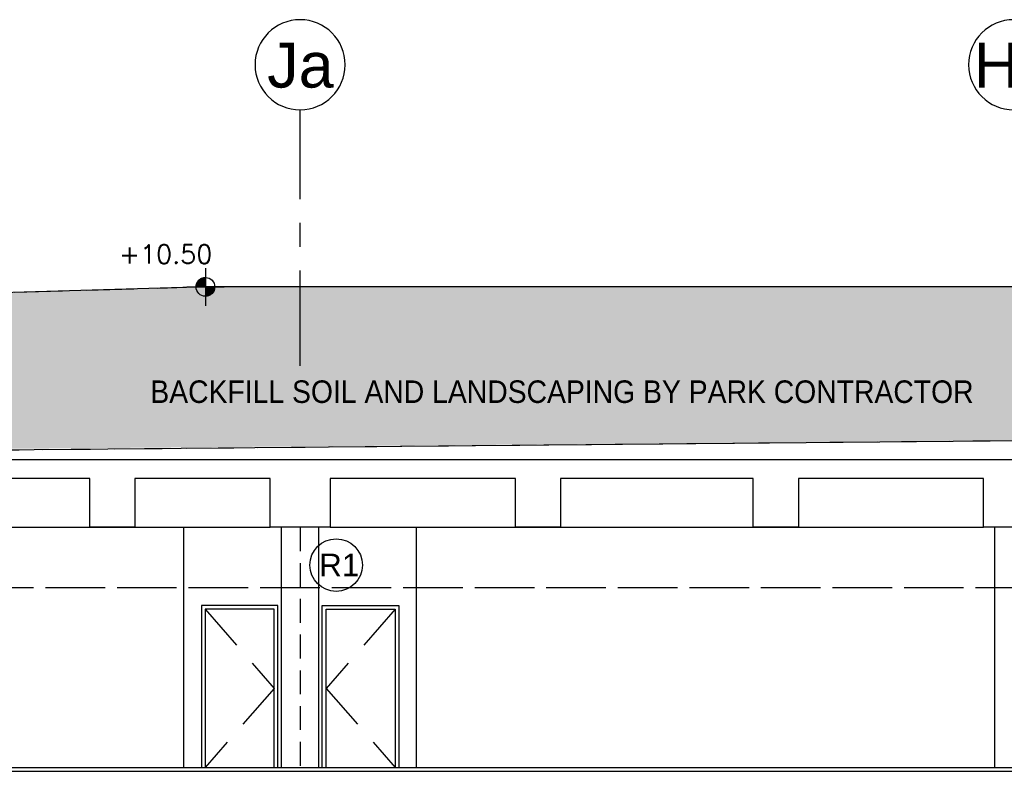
# Model space of a CAD drawing. Header units: millimetres. Extents: x 113048 to 489828, y -130780 to 23393.
# Tile 19 of 98: x 148642 to 161750, y -59914 to -49904. Entities that reach past the tile are written whole.
import ezdxf

# ---------------------------------------------------------------- set-up
doc = ezdxf.new("R2010")
doc.units = ezdxf.units.MM
doc.header["$LTSCALE"] = 100
for name, pattern in [('DASHDOT', [1, 0.5, -0.25, 0, -0.25]), ('Grid Line', [22.224999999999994, 12.7, -3.174999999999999, 3.174999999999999, -3.174999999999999]), ('Hidden', [9.524999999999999, 6.35, -3.175]), ('HIDDEN2', [4.762499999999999, 3.175, -1.5875])]:
    doc.linetypes.add(name, pattern=pattern)
for name, color, linetype in [('+C-160', 160, 'Hidden'), ('DLN020__', 6, 'DASHDOT'), ('DLN0401_', 7, 'Continuous'), ('DLN040__', 7, 'Continuous'), ('DLN210__', 7, 'Continuous'), ('DLN220__', 7, 'Continuous'), ('DLN270__', 1, 'Continuous'), ('DLN280__', 3, 'Continuous'), ('FITDOOR', 7, 'Continuous'), ('HATCH', 8, 'Continuous'), ('INTWALL', 7, 'Continuous'), ('LEVEL', 7, 'Continuous')]:
    doc.layers.add(name, color=color, linetype=linetype)
doc.styles.add('romans', font='romans.shx')
doc.styles.add('Swis721tBT', font='swissl.ttf')
doc.styles.add('SWISS MD BT', font='swiss.ttf')

# ---------------------------------------------------------------- blocks, each defined once
blk = doc.blocks.new('Grid - Bubble - 4mm-251209-Black Box Lvl _0_00_G_F- Kahlen')
at = {"layer": 'DLN020__', "linetype": 'Continuous'}
blk.add_circle((0, 0), 4.000000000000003, dxfattribs=at)
blk = doc.blocks.new('*X4')
at = {"color": 0}
for p, q in [((45955.88296590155, 42700), (46155.82083605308, 42700)), ((45956.13663634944, 42693.75), (46155.82083605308, 42693.75)), ((45956.58659627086, 42687.5), (46155.82083605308, 42687.5)), ((45957.23417992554, 42681.25), (46155.82083605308, 42681.25)), ((45958.08132891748, 42675), (46155.82083605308, 42675)), ((45959.13062182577, 42668.75), (46155.82083605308, 42668.75)), ((45960.38531455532, 42662.5), (46155.82083605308, 42662.5)), ((45961.84939291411, 42656.25), (46155.82083605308, 42656.25)), ((45963.52763949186, 42650), (46155.82083605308, 42650)), ((45965.42571759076, 42643.75), (46155.82083605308, 42643.75)), ((45967.55027588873, 42637.5), (46155.82083605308, 42637.5)), ((45969.90907871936, 42631.25), (46155.82083605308, 42631.25)), ((45972.51116853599, 42625), (46155.82083605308, 42625)), ((45975.3670694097, 42618.75), (46155.82083605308, 42618.75)), ((45978.48904368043, 42612.5), (46155.82083605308, 42612.5)), ((45981.89141854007, 42606.25), (46155.82083605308, 42606.25)), ((45985.59100621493, 42600), (46155.82083605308, 42600)), ((45989.60765168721, 42593.75), (46155.82083605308, 42593.75)), ((45993.96495773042, 42587.5), (46155.82083605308, 42587.5)), ((45998.69126201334, 42581.25), (46155.82083605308, 42581.25)), ((46003.82098168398, 42575), (46155.82083605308, 42575)), ((46009.39650945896, 42568.75), (46155.82083605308, 42568.75)), ((46015.47096569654, 42562.5), (46155.82083605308, 42562.5)), ((46022.11233295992, 42556.25), (46155.82083605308, 42556.25)), ((46029.4099326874, 42550), (46155.82083605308, 42550)), ((46037.48510949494, 42543.75), (46155.82083605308, 42543.75)), ((46046.51005492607, 42537.5), (46155.82083605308, 42537.5)), ((46056.74397416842, 42531.25), (46155.82083605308, 42531.25)), ((46068.61144864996, 42525), (46155.82083605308, 42525)), ((46082.90578313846, 42518.75), (46155.82083605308, 42518.75)), ((46101.51054575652, 42512.5), (46155.82083605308, 42512.5)), ((46133.36008534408, 42506.25), (46155.82083605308, 42506.25))]:
    blk.add_line(p, q, dxfattribs=at)
blk = doc.blocks.new('*X3')
at = {"color": 0}
for p, q in [((46155.82083605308, 42900), (46200.19499327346, 42900)), ((46155.82083605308, 42893.75), (46221.90936394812, 42893.75)), ((46155.82083605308, 42887.5), (46237.60222886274, 42887.5)), ((46155.82083605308, 42881.25), (46250.32254979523, 42881.25)), ((46155.82083605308, 42875), (46261.15281880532, 42875)), ((46155.82083605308, 42868.75), (46270.62917321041, 42868.75)), ((46155.82083605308, 42862.5), (46279.06432258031, 42862.5)), ((46155.82083605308, 42856.25), (46286.65980066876, 42856.25)), ((46155.82083605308, 42850), (46293.55459136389, 42850)), ((46155.82083605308, 42843.75), (46299.84935768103, 42843.75)), ((46155.82083605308, 42837.5), (46305.6197603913, 42837.5)), ((46155.82083605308, 42831.25), (46310.92433512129, 42831.25)), ((46155.82083605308, 42825), (46315.8094235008, 42825)), ((46155.82083605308, 42818.75), (46320.31240362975, 42818.75)), ((46155.82083605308, 42812.5), (46324.46388658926, 42812.5)), ((46155.82083605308, 42806.25), (46328.28925688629, 42806.25)), ((46155.82083605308, 42800), (46331.80978137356, 42800)), ((46155.82083605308, 42793.75), (46335.04342549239, 42793.75)), ((46155.82083605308, 42787.5), (46338.0054656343, 42787.5)), ((46155.82083605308, 42781.25), (46340.70895613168, 42781.25)), ((46155.82083605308, 42775), (46343.16509039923, 42775)), ((46155.82083605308, 42768.75), (46345.38348355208, 42768.75)), ((46155.82083605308, 42762.5), (46347.37239573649, 42762.5)), ((46155.82083605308, 42756.25), (46349.13890998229, 42756.25)), ((46155.82083605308, 42750), (46350.68907460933, 42750)), ((46155.82083605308, 42743.75), (46352.02801759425, 42743.75)), ((46155.82083605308, 42737.5), (46353.16003838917, 42737.5)), ((46155.82083605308, 42731.25), (46354.08868132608, 42731.25)), ((46155.82083605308, 42725), (46354.81679369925, 42725)), ((46155.82083605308, 42718.75), (46355.34657085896, 42718.75)), ((46155.82083605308, 42712.5), (46355.67959002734, 42712.5)), ((46155.82083605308, 42706.25), (46355.81683408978, 42706.25))]:
    blk.add_line(p, q, dxfattribs=at)
blk = doc.blocks.new('ELFIN')
at = {"layer": 'LEVEL'}
for p, q in [((0, 0.5), (0, 0)), ((0, 0), (-0.5, 0)), ((0, 0), (0, -0.5)), ((0.5, 0), (0, 0))]:
    blk.add_line(p, q, dxfattribs=at)
for start, end in [(90, 180), (180, 270), (0, 90), (270, 0)]:
    blk.add_arc((0, 0), 0.25, start, end, dxfattribs=at)
at = {"layer": 'LEVEL', "xscale": 0.00125, "yscale": 0.00125, "zscale": 0.00125}
for name in ['*X3', '*X4']:
    blk.add_blockref(name, (-57.69477604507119, -53.38123098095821), dxfattribs=at)
at = {"layer": 'LEVEL', "style": 'romans'}
blk.add_attdef('ELFIN', (0.2542374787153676, 0.3469263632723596), '', height=0.5, dxfattribs=at)
blk = doc.blocks.new('A$C713849A3')
at = {"layer": '+C-160'}
for p, q in [((-93355.06992733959, 42294.96743058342, -1.505520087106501), (-112552.0060288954, 42116.18290471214, -1.463223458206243)), ((-62455.46978509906, 42016.18290328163, -1.435232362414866), (-128255.4697852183, 42016.18290352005, -1.435232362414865)), ((-70656.02436471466, 42016.18290733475, -1.537902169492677), (-128255.4697852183, 42016.18290352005, -1.435232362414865)), ((-108605.4697834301, 41766.18290733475, -1.435232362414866), (-110505.4697834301, 41766.18290685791, -1.435232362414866)), ((-108605.4697833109, 41115.78317283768, -1.435232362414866), (-108605.4697833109, 41766.18290685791, -1.435232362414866)), ((-106205.469782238, 41766.18290685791, -1.435232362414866), (-108005.4697830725, 41766.18290709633, -1.435232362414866)), ((-108005.4697831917, 41766.18290638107, -1.435232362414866), (-108005.4697831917, 41115.78317283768, -1.435232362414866)), ((-106205.4697824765, 41115.78317283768, -1.435232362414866), (-106205.4697824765, 41766.18290685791, -1.435232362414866)), ((-102938.803113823, 41766.18290733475, -1.435232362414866), (-105405.4697825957, 41766.18290661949, -1.435232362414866)), ((-105405.4697824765, 41766.18290733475, -1.435232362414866), (-105405.4697824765, 41115.78317331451, -1.435232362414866)), ((-102938.8031139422, 41115.78317379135, -1.435232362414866), (-102938.8031139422, 41766.18290781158, -1.435232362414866)), ((-99772.13644731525, 41766.18290733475, -1.435232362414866), (-102338.8031141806, 41766.18290733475, -1.435232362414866)), ((-102338.8031141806, 41766.18290709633, -1.435232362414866), (-102338.8031142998, 41115.78317331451, -1.435232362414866)), ((-99772.13644743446, 41115.78317283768, -1.435232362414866), (-99772.13644743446, 41766.18290685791, -1.435232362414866)), ((-96705.46978235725, 41766.18290685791, -1.435232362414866), (-99172.13644731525, 41766.18290733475, -1.435232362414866)), ((-99172.13644731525, 41766.18290685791, -1.435232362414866), (-99172.13644731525, 41115.78317283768, -1.435232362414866)), ((-96705.46978247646, 41115.78317331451, -1.435232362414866), (-96705.46978235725, 41766.18290685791, -1.435232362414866)), ((-112905.4697828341, 41115.78317283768, -1.435232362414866), (-106205.4697824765, 41115.78317283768, -1.435232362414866)), ((-108005.4697830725, 41115.78317283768, -1.435232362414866), (-108605.4697834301, 41115.78317236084, -1.435232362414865)), ((-108005.4697831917, 41115.78317283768, -1.435232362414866), (-108605.4697833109, 41115.78317283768, -1.435232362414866)), ((-107355.4697850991, 37916.18290352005, -1.435232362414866), (-107355.4697848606, 41116.18290375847, -1.435232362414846)), ((-105405.4697824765, 41115.78317331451, -1.435232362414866), (-106205.4697824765, 41115.78317331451, -1.435232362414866)), ((-106055.4697849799, 37916.18290352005, -1.435232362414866), (-106055.4697852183, 41116.18290399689, -1.435232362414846)), ((-106055.4697849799, 37916.18290352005, -1.435232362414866), (-106055.4697852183, 41116.18290399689, -1.435232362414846)), ((-105555.4697850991, 41115.78317259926, -1.435232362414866), (-106055.4697850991, 41115.78317283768, -1.435232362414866)), ((-105555.4697848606, 37916.18290352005, -1.435232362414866), (-105555.4697850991, 41116.18290352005, -1.435232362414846)), ((-105405.4697824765, 41115.7831730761, -1.435232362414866), (-96705.46978247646, 41115.78317331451, -1.435232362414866)), ((-104255.4697849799, 37916.18290304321, -1.435232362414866), (-104255.4697849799, 41116.18290375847, -1.435232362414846)), ((-102338.8031141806, 41115.78317331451, -1.435232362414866), (-102938.8031140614, 41115.78317331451, -1.435232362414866)), ((-102338.8031142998, 41115.78317331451, -1.435232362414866), (-102938.8031139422, 41115.78317379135, -1.435232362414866)), ((-99172.13644719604, 41115.78317283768, -1.435232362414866), (-99772.13644767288, 41115.78317236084, -1.435232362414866)), ((-99172.13644731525, 41115.78317283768, -1.435232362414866), (-99772.13644743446, 41115.78317283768, -1.435232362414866)), ((-95905.46978259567, 41115.78317331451, -1.435232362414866), (-96705.46978247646, 41115.78317331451, -1.435232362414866)), ((-96555.8434728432, 37916.18290352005, -1.435232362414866), (-96555.8434728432, 41116.18290375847, -1.435232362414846)), ((-96055.46978521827, 41115.78317283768, -1.435232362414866), (-96555.46978521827, 41115.78317283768, -1.435232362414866)), ((-113005.4697868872, 40316.24294780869, -1.435232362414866), (-67795.6941986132, 40316.24297570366, -1.435232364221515)), ((-106100.4697848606, 40076.18290352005, -1.435232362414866), (-107120.4697849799, 40076.18290328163, -1.435232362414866)), ((-107120.4697849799, 40076.18290328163, -1.435232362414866), (-107120.4697848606, 37916.18290328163, -1.435232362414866)), ((-106150.4697850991, 40026.18290328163, -1.435232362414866), (-107070.4697849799, 40026.18290352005, -1.435232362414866)), ((-107070.4697849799, 40026.18290352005, -1.435232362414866), (-107070.4697849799, 37916.18290352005, -1.435232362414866)), ((-107070.4697849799, 40026.18290352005, -1.435232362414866), (-106150.4697849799, 38971.18290352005, -1.435232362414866)), ((-106150.4697849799, 37916.18290328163, -1.435232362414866), (-106150.4697850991, 40026.18290328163, -1.435232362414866)), ((-106100.4697848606, 37916.18290352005, -1.435232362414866), (-106100.4697848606, 40076.18290352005, -1.435232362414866)), ((-105510.4697850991, 37916.18290352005, -1.435232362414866), (-105510.4697849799, 40076.18290328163, -1.435232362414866)), ((-105510.4697849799, 40076.18290328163, -1.435232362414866), (-104490.4697848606, 40076.18290352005, -1.435232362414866)), ((-105460.4697849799, 37916.18290352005, -1.435232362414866), (-105460.4697849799, 40026.18290352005, -1.435232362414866)), ((-105460.4697849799, 40026.18290352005, -1.435232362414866), (-104540.4697848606, 40026.18290328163, -1.435232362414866)), ((-104540.4697848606, 40026.18290328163, -1.435232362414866), (-105460.4697849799, 38971.18290328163, -1.435232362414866)), ((-104540.4697848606, 40026.18290328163, -1.435232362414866), (-104540.4697850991, 37916.18290328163, -1.435232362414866)), ((-104490.4697848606, 40076.18290352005, -1.435232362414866), (-104490.4697849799, 37916.18290352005, -1.435232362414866)), ((-106150.4697849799, 38971.18290352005, -1.435232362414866), (-107070.4697849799, 37916.18290352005, -1.435232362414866)), ((-105460.4697849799, 38971.18290328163, -1.435232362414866), (-104540.4697850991, 37916.18290328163, -1.435232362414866)), ((-115805.1522579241, 37916.17945264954, -1.435232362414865), (-66307.6657999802, 37916.24494504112, -1.435232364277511)), ((-115805.152254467, 37866.17945264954, -1.435232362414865), (-66307.66579652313, 37866.24494504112, -1.435232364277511))]:
    blk.add_line(p, q, dxfattribs=at)
at = {"layer": '+C-160', "ltscale": 0.5}
blk.add_line((-105805.4697938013, 41115.78317867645, -1.435232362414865), (-105805.4697938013, 37866.19268904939, -1.435232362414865), dxfattribs=at)
at = {"layer": '+C-160', "elevation": -1.364944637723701}
blk.add_lwpolyline([(-78294.89325154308, 43816.18290876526), (-87826.24265778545, 44317.20589183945), (-107065.7741795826, 44316.18290495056), (-124420.7127553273, 43807.68371247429), (-145133.4126033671, 42819.2195244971)], dxfattribs=at)

msp = doc.modelspace()

# ---------------------------------------------------------------- hatches: boundary and pattern name
at = {"layer": 'HATCH'}
h = msp.add_hatch(dxfattribs=at)
h.set_pattern_fill('EARTH', color=256, scale=79.99999999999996, angle=44.99999999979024)
h.set_pattern_definition([(44.99999999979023, (-62666165.20933845, 1166790508.909106), (2.630258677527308e-09, 718.4204896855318), [507.9999999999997, -507.9999999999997]), (44.99999999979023, (-62666299.91318026, 1166790643.612948), (2.630258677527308e-09, 718.4204896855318), [507.9999999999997, -507.9999999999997]), (44.99999999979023, (-62666434.61702207, 1166790778.31679), (2.630258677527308e-09, 718.4204896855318), [507.9999999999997, -507.9999999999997]), (134.9999999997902, (-62666434.61702207, 1166790868.119351), (-718.4204896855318, 2.630258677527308e-09), [507.9999999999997, -507.9999999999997]), (134.9999999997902, (-62666299.91318026, 1166791002.823193), (-718.4204896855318, 2.630258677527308e-09), [507.9999999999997, -507.9999999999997]), (134.9999999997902, (-62666165.20933844, 1166791137.527035), (-718.4204896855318, 2.630258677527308e-09), [507.9999999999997, -507.9999999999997])])
h.paths.add_polyline_path([(164824.9238923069, -54313.53560752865), (169975.0850680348, -54263.52617855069), (169975.0850686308, -55484.74166316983), (195725.4949710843, -55642.31077260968), (195725.4949778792, -54741.51995058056), (203775.4949743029, -54638.68407983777), (203775.4949666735, -54092.31071014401), (211425.3861388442, -53995.42484397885), (211425.6038027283, -53782.31071109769), (211675.7272036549, -53479.04956264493), (202966.2717309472, -53540.93449277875), (202966.2717299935, -54344.31070895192), (199580.1409711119, -54344.31071062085), (199579.9183043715, -53540.93498773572), (188486.8569245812, -53565.64714307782), (188487.0152727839, -53961.11207075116), (188092.8653960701, -53942.31069726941), (188092.8653964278, -54344.31070156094), (187561.8653961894, -54344.31070132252), (187342.6762739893, -54143.31070156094), (181136.260626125, -54143.31070060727), (180917.0715033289, -54344.31069989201), (179886.0715040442, -54344.31069917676), (179886.0715036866, -53946.00920052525), (170354.7220976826, -53473.66341514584), (151105.0715498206, -53464.11907119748), (133760.2520001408, -53972.02537198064), (128003.6379524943, -54234.61731667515), (128527.5926844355, -55642.31071157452), (141868.958727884, -55642.31070203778), (141858.8917916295, -54313.79391832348), (143749.2792156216, -54263.51765675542), (145628.9587257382, -54313.5261799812), (145628.9587264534, -55642.31070823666), (164825.8948280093, -55484.74165363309)])

# ---------------------------------------------------------------- linework, layer by layer
at = {"layer": 'DLN020__', "linetype": 'Grid Line'}
msp.add_line((152375.4949689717, -54514.64196585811), (152375.4949690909, -51103.52614926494), dxfattribs=at)
at = {"layer": 'DLN0401_', "color": 0}
msp.add_circle((152855.3251289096, -57166.96268133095, -9.48206338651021e-05), 350, dxfattribs=at)
at = {"layer": 'DLN210__', "color": 1}
for p, q in [((150825.494970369, -59863.52618045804), (150825.4949706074, -56663.52618021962)), ((153925.4949704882, -59863.52618093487), (153925.4949704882, -56663.52618021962))]:
    msp.add_line(p, q, dxfattribs=at)
at = {"layer": 'DLN210__', "color": 5, "elevation": 0.07028772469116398}
msp.add_lwpolyline([(179886.071503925, -53963.52617521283), (170354.7220976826, -53462.50319213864), (151115.1905758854, -53463.52617902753), (133760.2520001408, -53972.0253715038), (113047.552152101, -54960.48955948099)], dxfattribs=at)
at = {"layer": 'DLN220__', "color": 3, "linetype": 'Hidden', "ltscale": 0.5}
msp.add_line((152375.4949616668, -56663.92590530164), (152375.4949616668, -59913.5163949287), dxfattribs=at)
at = {"layer": 'DLN270__', "color": 1}
msp.add_line((164825.8948281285, -55484.74165339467, -0.07028772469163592), (145628.9587265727, -55663.52617926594, -0.0279910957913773), dxfattribs=at)
at = {"layer": 'DLN280__'}
for p, q in [((195725.494970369, -55763.52618069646), (129925.4949702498, -55763.52618045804)), ((187524.9403907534, -55763.52617664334, -0.102669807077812), (129925.4949702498, -55763.52618045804)), ((149575.4949720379, -56013.52617664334), (147675.4949720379, -56013.52617712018)), ((149575.4949721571, -56663.92591114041), (149575.4949721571, -56013.52617712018)), ((151975.49497323, -56013.52617712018), (150175.4949723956, -56013.52617688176)), ((150175.4949722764, -56013.52617759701), (150175.4949722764, -56663.92591114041)), ((151975.4949729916, -56663.92591114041), (151975.4949729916, -56013.52617712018)), ((155242.1616416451, -56013.52617664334), (152775.4949728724, -56013.5261773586)), ((152775.4949729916, -56013.52617664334), (152775.4949729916, -56663.92591066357)), ((155242.1616415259, -56663.92591018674), (155242.1616415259, -56013.5261761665)), ((158408.8283081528, -56013.52617664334), (155842.1616412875, -56013.52617664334)), ((155842.1616412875, -56013.52617688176), (155842.1616411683, -56663.92591066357)), ((158408.8283080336, -56663.92591114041), (158408.8283080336, -56013.52617712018)), ((161475.4949731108, -56013.52617712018), (159008.8283081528, -56013.52617664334)), ((159008.8283081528, -56013.52617712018), (159008.8283081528, -56663.92591114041)), ((161475.4949729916, -56663.92591066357), (161475.4949731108, -56013.52617712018)), ((150175.4949723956, -56663.92591114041), (149575.4949720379, -56663.92591161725)), ((150175.4949722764, -56663.92591114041), (149575.4949721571, -56663.92591114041)), ((152775.4949729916, -56663.92591066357), (151975.4949729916, -56663.92591066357)), ((152625.494970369, -56663.92591137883), (152125.494970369, -56663.92591114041)), ((155842.1616412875, -56663.92591066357), (155242.1616414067, -56663.92591066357)), ((155842.1616411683, -56663.92591066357), (155242.1616415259, -56663.92591018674)), ((159008.828308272, -56663.92591114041), (158408.8283077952, -56663.92591161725)), ((159008.8283081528, -56663.92591114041), (158408.8283080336, -56663.92591114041)), ((162275.4949728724, -56663.92591066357), (161475.4949729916, -56663.92591066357)), ((162125.4949702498, -56663.92591114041), (161625.4949702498, -56663.92591114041)), ((142375.812501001, -59913.52963132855), (191873.2989589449, -59913.46413893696, -1.862645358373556e-09))]:
    msp.add_line(p, q, dxfattribs=at)
at = {"layer": 'DLN280__', "color": 1}
for p, q in [((145275.494972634, -56663.92591114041), (151975.4949729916, -56663.92591114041)), ((152125.4949704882, -59863.52618045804), (152125.4949702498, -56663.5261799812)), ((152125.4949704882, -59863.52618045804), (152125.4949702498, -56663.5261799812)), ((152625.4949706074, -59863.52618045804), (152625.494970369, -56663.52618045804)), ((152775.4949729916, -56663.92591090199), (161475.4949729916, -56663.92591066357)), ((161625.1212826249, -59863.52618045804), (161625.1212826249, -56663.52618021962))]:
    msp.add_line(p, q, dxfattribs=at)
at = {"layer": 'FITDOOR', "color": 6}
for p, q in [((152080.4949706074, -57703.52618045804), (151060.4949704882, -57703.52618069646)), ((151060.4949704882, -57703.52618069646), (151060.4949706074, -59863.52618069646)), ((152030.494970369, -57753.52618069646), (151110.4949704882, -57753.52618045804)), ((151110.4949704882, -57753.52618045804), (151110.4949704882, -59863.52618045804)), ((152030.4949704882, -59863.52618069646), (152030.494970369, -57753.52618069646)), ((152080.4949706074, -59863.52618045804), (152080.4949706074, -57703.52618045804)), ((152670.494970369, -59863.52618045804), (152670.4949704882, -57703.52618069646)), ((152670.4949704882, -57703.52618069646), (153690.4949706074, -57703.52618045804)), ((152720.4949704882, -59863.52618045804), (152720.4949704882, -57753.52618045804)), ((152720.4949704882, -57753.52618045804), (153640.4949706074, -57753.52618069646)), ((153640.4949706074, -57753.52618069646), (153640.494970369, -59863.52618069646)), ((153690.4949706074, -57703.52618045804), (153690.4949704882, -59863.52618045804))]:
    msp.add_line(p, q, dxfattribs=at)
at = {"layer": 'FITDOOR', "color": 6, "linetype": 'Hidden'}
for p, q in [((151110.4949704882, -57753.52618045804), (152030.4949704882, -58808.52618045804)), ((153640.4949706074, -57753.52618069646), (152720.4949704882, -58808.52618069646)), ((152030.4949704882, -58808.52618045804), (151110.4949704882, -59863.52618045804)), ((152720.4949704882, -58808.52618069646), (153640.494970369, -59863.52618069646))]:
    msp.add_line(p, q, dxfattribs=at)
at = {"layer": 'INTWALL', "color": 1, "linetype": 'HIDDEN2'}
msp.add_line((145175.4949685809, -57463.4661361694), (190385.2705568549, -57463.46610827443, -1.806649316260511e-09), dxfattribs=at)
at = {"layer": 'INTWALL', "color": 1}
msp.add_line((142375.812497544, -59863.52963132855), (191873.2989554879, -59863.46413893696, -1.862645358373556e-09), dxfattribs=at)

# ---------------------------------------------------------------- block references
at = {"layer": '+C-160'}
msp.add_blockref('A$C713849A3', (258180.9647554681, -97779.70908397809, 1.435232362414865), dxfattribs=at)
at = {"layer": 'DLN020__', "xscale": -150, "yscale": 149.9999999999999, "zscale": 149.9999999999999, "rotation": 180}
for p in [(152375.4949690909, -50503.52614950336), (161875.4949689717, -50503.52614950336)]:
    msp.add_blockref('Grid - Bubble - 4mm-251209-Black Box Lvl _0_00_G_F- Kahlen', p, dxfattribs=at)
at = {"layer": 'LEVEL'}
ref = msp.add_blockref('ELFIN', (151115.1905761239, -53462.73542041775, 0.07028772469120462), dxfattribs=dict(at, xscale=-499.9999999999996, yscale=499.9999999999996, zscale=499.9999999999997, rotation=359.9999999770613))
ref.add_attrib('ELFIN', '+10.50', (149964.9392828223, -53151.20405311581, 0.07028772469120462), dxfattribs={"height": 249.9999999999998, "style": 'romans'})

# ---------------------------------------------------------------- texts
at = {"layer": 'DLN020__', "color": 3, "char_height": 599.9999999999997, "width": 1209.599999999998, "attachment_point": 2, "line_spacing_factor": 1.006669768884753}
for s, insert in [('{\\fSwis721 BT|b0|i0|c0|p34;Ja}', (152379.7058276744, -50207.78759597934)), ('{\\fSwis721 BT|b0|i0|c0|p34;Ha}', (161879.7058274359, -50207.78759574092))]:
    msp.add_mtext(s, dxfattribs=dict(at, insert=insert))
at = {"layer": 'DLN0401_', "style": 'Swis721tBT'}
msp.add_text('R1', height=300, rotation=8.537736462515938e-07, dxfattribs=at).set_placement((152628.4056247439, -57315.17608550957, -9.482062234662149e-05))
at = {"layer": 'DLN040__', "style": 'SWISS MD BT', "width": 0.9}
msp.add_text('BACKFILL SOIL AND LANDSCAPING BY PARK CONTRACTOR ', height=299.9999999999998, dxfattribs=at).set_placement((150381.2054380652, -55007.6359912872))

doc.saveas('drawing.dxf')
